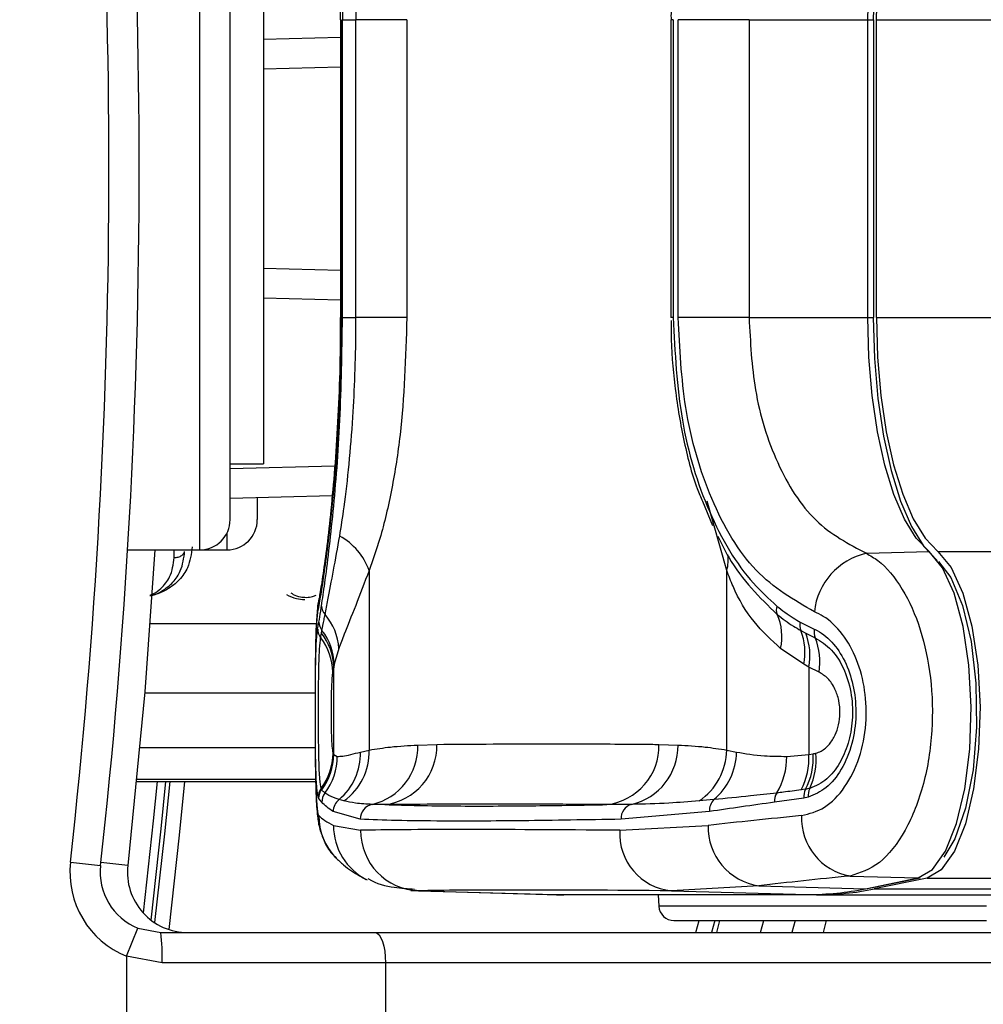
# Model space of a CAD drawing. Header units: millimetres. Extents: x 20 to 26560, y 16 to 18133.
# Tile 73 of 106: x 9241 to 9305, y 13209 to 13274. Entities that reach past the tile are written whole.
import ezdxf

# ---------------------------------------------------------------- set-up
doc = ezdxf.new("R2010")
doc.units = ezdxf.units.MM
doc.header["$LTSCALE"] = 2
doc.layers.add('COMPONENT_GEOMETRY', color=7, linetype='Continuous')
doc.styles.add('SLDTEXTSTYLE0', font='TXT', dxfattribs={"width": 0.75})
doc.dimstyles.new('SLDDIMSTYLE1', dxfattribs={"dimtxt": 150, "dimasz": 6.604, "dimexe": 0, "dimexo": 0.0625, "dimgap": 37.5, "dimtad": 0, "dimtih": 1, "dimtoh": 1, "dimdec": 0, "dimrnd": 1e-09, "dimzin": 12, "dimdsep": 46, "dimtxsty": 'SLDTEXTSTYLE0', "dimsah": 1, "dimcen": 0.09, "dimadec": 0, "dimazin": 3, "dimtfac": 1, "dimtdec": 0, "dimtofl": 0, "dimtmove": 0, "dimatfit": 3, "dimfxl": 1, "dimfrac": 2, "dimtolj": 1, "dimtzin": 12, "dimarcsym": 0})

# ---------------------------------------------------------------- blocks, each defined once
blk = doc.blocks.new('_D_1')
at = {"layer": 'COMPONENT_GEOMETRY', "color": 7}
for p, q in [((8687.523, 18132.791), (8641.82, 18132.791)), ((8641.82, 18132.791), (8641.82, 17894.666)), ((9509.398, 18132.791), (9555.101, 18132.791)), ((9555.101, 18132.791), (9555.101, 17894.666)), ((1221.17, 13266.972), (1221.17, 17923.099)), ((16975.751, 13266.972), (16975.751, 17923.099)), ((1221.17, 17916.749), (8573.813, 17916.749)), ((16975.751, 17916.749), (9623.108, 17916.749)), ((8641.82, 17894.666), (8687.523, 17894.666)), ((9555.101, 17894.666), (9509.398, 17894.666))]:
    blk.add_line(p, q, dxfattribs=at)
for points in [[(1221.17, 17916.749), (1227.774, 17915.733), (1227.774, 17917.765)], [(16975.751, 17916.749), (16969.147, 17917.765), (16969.147, 17915.733)]]:
    blk.add_solid(points, dxfattribs=at)
at = {"layer": 'COMPONENT_GEOMETRY', "color": 7, "char_height": 150, "attachment_point": 1, "style": 'SLDTEXTSTYLE0'}
for s, insert in [('25\'10.13"', (8687.523, 18088.026)), ('7877mm', (8689.294, 17863.599))]:
    blk.add_mtext(s, dxfattribs=dict(at, insert=insert))

msp = doc.modelspace()

# ---------------------------------------------------------------- linework, layer by layer
at = {"color": 8, "linetype": 'Continuous', "lineweight": 25}
for p, q in [((9252.86, 13239.232), (9252.86, 13289.632)), ((9296.987, 13274.28), (9297.396, 13274.28)), ((9297.571, 13274.28), (9367.351, 13274.28)), ((9257.06, 13272.99), (9262.149, 13273.123)), ((9262.149, 13255.741), (9257.06, 13255.874)), ((9262.15, 13254.585), (9262.192, 13254.585)), ((9296.987, 13254.585), (9297.396, 13254.585)), ((9297.571, 13254.585), (9367.351, 13254.585)), ((9254.86, 13244.609), (9261.77, 13244.789)), ((9287.674, 13237.871), (9286.388, 13242.458)), ((9254.66, 13239.232), (9254.66, 13240.36)), ((9251.171, 13238.723), (9251.171, 13239.232)), ((9301.625, 13239.132), (11086.253, 13239.132)), ((9249.572, 13234.356), (9260.563, 13234.356)), ((9249.215, 13229.781), (9260.479, 13229.781)), ((9248.897, 13226.171), (9260.483, 13226.171)), ((9260.512, 13224.061), (9248.697, 13224.061)), ((9248.683, 13223.917), (9260.516, 13223.917)), ((9248.103, 13218.375), (9246.325, 13218.573)), ((9300.912, 13217.535), (11071.669, 13217.535)), ((9267.316, 13216.699), (9267.054, 13216.747)), ((9304.843, 13215.68), (9283.192, 13215.68)), ((9285.636, 13213.932), (9285.85, 13214.732)), ((9286.884, 13214.732), (9286.672, 13213.932)), ((9287.011, 13213.932), (9287.223, 13214.732))]:
    msp.add_line(p, q, dxfattribs=at)
at = {"color": 7, "linetype": 'Continuous', "lineweight": 25}
for p, q in [((9254.86, 13241.232), (9254.86, 13287.632)), ((9257.06, 13283.932), (9257.06, 13244.932)), ((9262.149, 13274.28), (9262.149, 13254.585)), ((9262.149, 13274.28), (9262.192, 13274.28)), ((9262.192, 13274.28), (9262.192, 13254.585)), ((9262.288, 13254.585), (9262.288, 13274.28)), ((9262.288, 13274.28), (9263.178, 13274.28)), ((9266.544, 13274.28), (9263.178, 13274.28)), ((9263.178, 13254.585), (9263.178, 13274.28)), ((9266.544, 13274.28), (9266.544, 13254.585)), ((9283.99, 13274.28), (9283.99, 13254.585)), ((9284.137, 13274.28), (9283.99, 13274.28)), ((9284.137, 13274.28), (9284.137, 13254.585)), ((9284.477, 13254.585), (9284.477, 13274.28)), ((9289.153, 13274.28), (9284.477, 13274.28)), ((9289.153, 13274.28), (9296.987, 13274.28)), ((9289.153, 13274.28), (9289.153, 13254.585)), ((9296.987, 13254.585), (9296.987, 13274.28)), ((9297.396, 13254.585), (9297.396, 13274.28)), ((9297.571, 13254.585), (9297.571, 13274.28)), ((9262.149, 13271.146), (9257.06, 13271.013)), ((9257.06, 13257.851), (9262.149, 13257.718)), ((9262.138, 13254.585), (9262.136, 13253.772)), ((9262.288, 13254.585), (9263.178, 13254.585)), ((9266.544, 13254.585), (9263.178, 13254.585)), ((9284.137, 13254.585), (9283.99, 13254.585)), ((9289.153, 13254.585), (9284.477, 13254.585)), ((9289.153, 13254.585), (9296.987, 13254.585)), ((9254.86, 13244.932), (9257.06, 13244.932)), ((9261.607, 13242.808), (9254.86, 13242.631)), ((9256.66, 13242.679), (9256.66, 13241.234)), ((9286.074, 13242.444), (9286.728, 13240.849)), ((9248.102, 13239.232), (9252.86, 13239.232)), ((9252.86, 13239.232), (9254.66, 13239.232)), ((9296.905, 13239.005), (9301.045, 13239.116)), ((9264.044, 13237.871), (9264.044, 13226.001)), ((9287.674, 13226.001), (9287.674, 13237.871)), ((9260.648, 13233.99), (9260.731, 13234.464)), ((9292.522, 13234.464), (9293.461, 13233.99)), ((9260.847, 13233.422), (9260.902, 13233.725)), ((9260.902, 13233.725), (9260.935, 13233.905)), ((9292.562, 13233.905), (9292.892, 13233.725)), ((9292.892, 13233.725), (9293.521, 13233.422)), ((9262.049, 13232.725), (9261.746, 13231.669)), ((9292.767, 13231.669), (9291.235, 13232.724)), ((9261.707, 13231.477), (9261.641, 13231.148)), ((9261.746, 13231.669), (9261.707, 13231.477)), ((9261.707, 13225.718), (9261.707, 13231.477)), ((9293.098, 13231.477), (9292.767, 13231.669)), ((9293.098, 13231.477), (9293.098, 13225.718)), ((9293.776, 13231.148), (9293.098, 13231.477)), ((9263.472, 13225.871), (9264.044, 13226.001)), ((9267.26, 13226.334), (9268.519, 13226.377)), ((9283.199, 13226.377), (9284.458, 13226.334)), ((9287.674, 13226.001), (9288.321, 13225.871)), ((9261.662, 13225.789), (9261.678, 13225.757)), ((9261.678, 13225.757), (9261.707, 13225.718)), ((9261.707, 13225.718), (9261.947, 13225.585)), ((9291.641, 13225.585), (9293.098, 13225.718)), ((9293.098, 13225.718), (9293.389, 13225.757)), ((9248.683, 13223.916), (9260.516, 13223.916)), ((9260.902, 13223.411), (9260.878, 13223.464)), ((9260.931, 13223.37), (9260.902, 13223.411)), ((9292.885, 13223.411), (9292.591, 13223.37)), ((9260.708, 13222.824), (9260.682, 13222.883)), ((9260.921, 13222.556), (9260.708, 13222.824)), ((9262.387, 13222.637), (9262.065, 13222.725)), ((9286.826, 13222.725), (9285.858, 13222.637)), ((9292.761, 13222.824), (9290.837, 13222.556)), ((9293.064, 13222.885), (9292.761, 13222.824)), ((9263.458, 13221.428), (9261.675, 13221.939)), ((9286.537, 13221.939), (9280.692, 13221.428)), ((9261.696, 13221.023), (9263.489, 13220.698)), ((9280.614, 13220.698), (9286.444, 13221.023)), ((9244.315, 13218.596), (9246.303, 13218.375)), ((9295.826, 13217.676), (9300.333, 13217.551)), ((9296.846, 13216.838), (9300.333, 13217.551)), ((9296.966, 13216.848), (9300.453, 13217.561)), ((9300.912, 13217.535), (9297.425, 13216.822)), ((9289.799, 13217.034), (9284.018, 13216.699)), ((9289.799, 13217.034), (9296.846, 13216.838)), ((9297.425, 13216.822), (10774.233, 13216.822)), ((9266.795, 13216.707), (9275.805, 13216.456)), ((9267.316, 13216.699), (9276.327, 13216.448)), ((9276.327, 13216.448), (9293.028, 13216.448)), ((9276.327, 13216.448), (9276.341, 13216.448)), ((9276.341, 13216.448), (9293.043, 13216.448)), ((9293.607, 13216.432), (9276.905, 13216.432)), ((9283.152, 13216.432), (9283.192, 13215.68)), ((9284.018, 13216.699), (9293.028, 13216.448)), ((9293.028, 13216.448), (9293.043, 13216.448)), ((9293.607, 13216.432), (9687.83, 13216.432)), ((9248.027, 13212.371), (9248.777, 13214.224)), ((9248.777, 13214.224), (9250.278, 13213.932)), ((9284.19, 13214.732), (9304.843, 13214.732)), ((9287.011, 13213.932), (9287.223, 13214.732)), ((9289.912, 13213.932), (9290.121, 13214.732)), ((9292.187, 13214.732), (9291.98, 13213.932)), ((9294.251, 13214.732), (9294.046, 13213.932)), ((9250.278, 13213.932), (9264.444, 13213.932)), ((9264.444, 13213.932), (9349.26, 13213.932)), ((9248.027, 13212.371), (9248.027, 13201.932)), ((9250.372, 13211.932), (9248.027, 13212.371)), ((9265.128, 13211.932), (9250.372, 13211.932)), ((9265.128, 13211.932), (9265.128, 13201.932)), ((9349.944, 13211.932), (9265.128, 13211.932))]:
    msp.add_line(p, q, dxfattribs=at)
at = {"color": 7, "linetype": 'Continuous', "lineweight": 25, "flags": 128}
for points in [[(9301.57, 13290.327), (9300.696, 13289.412), (9299.884, 13288.092), (9299.157, 13286.404), (9298.534, 13284.392), (9298.031, 13282.11), (9297.661, 13279.619), (9297.436, 13276.985), (9297.36, 13274.28)], [(9296.987, 13274.28), (9297.06, 13276.888), (9297.277, 13279.426), (9297.633, 13281.827), (9298.118, 13284.027), (9298.719, 13285.966), (9299.42, 13287.593), (9300.202, 13288.865), (9301.045, 13289.748)], [(9297.571, 13274.28), (9297.644, 13276.885), (9297.861, 13279.421), (9298.216, 13281.819), (9298.701, 13284.017), (9299.301, 13285.954), (9300.001, 13287.58), (9300.783, 13288.851), (9301.625, 13289.732)], [(9301.045, 13239.116), (9300.202, 13239.999), (9299.42, 13241.271), (9298.719, 13242.898), (9298.118, 13244.838), (9297.633, 13247.037), (9297.277, 13249.438), (9297.06, 13251.977), (9296.987, 13254.585)], [(9297.36, 13254.585), (9297.436, 13251.879), (9297.661, 13249.245), (9298.031, 13246.754), (9298.534, 13244.473), (9299.157, 13242.461), (9299.884, 13240.772), (9300.696, 13239.453), (9301.57, 13238.537)], [(9297.571, 13254.585), (9297.644, 13251.979), (9297.861, 13249.443), (9298.216, 13247.045), (9298.701, 13244.847), (9299.301, 13242.91), (9300.001, 13241.284), (9300.783, 13240.013), (9301.625, 13239.132)], [(9249.896, 13239.232), (9249.221, 13229.858), (9248.103, 13218.375)], [(9300.333, 13217.551), (9301.271, 13218.1), (9302.132, 13219.324), (9302.859, 13221.144), (9303.404, 13223.442), (9303.734, 13226.069), (9303.826, 13228.854), (9303.674, 13231.616), (9303.289, 13234.177), (9302.695, 13236.37), (9301.93, 13238.053), (9301.045, 13239.116)], [(9301.625, 13239.132), (9302.511, 13238.067), (9303.277, 13236.381), (9303.872, 13234.185), (9304.258, 13231.621), (9304.41, 13228.854), (9304.318, 13226.065), (9303.988, 13223.435), (9303.441, 13221.133), (9302.713, 13219.311), (9301.852, 13218.085), (9300.912, 13217.535)], [(9301.656, 13238.466), (9302.485, 13237.397), (9303.256, 13235.56), (9303.823, 13233.171), (9304.141, 13230.415), (9304.185, 13227.51), (9303.952, 13224.683), (9303.459, 13222.157), (9302.747, 13220.128), (9302.019, 13218.927)], [(9250.876, 13223.916), (9250.531, 13220.473), (9249.876, 13214.593)], [(9300.333, 13217.551), (9300.445, 13217.56), (9300.453, 13217.561)], [(9296.846, 13216.838), (9296.958, 13216.847), (9296.966, 13216.848)], [(9275.805, 13216.456), (9275.849, 13216.454), (9276.327, 13216.448)], [(9276.094, 13216.45), (9276.428, 13216.438), (9276.905, 13216.432)], [(9264.444, 13213.932), (9264.577, 13213.894), (9264.705, 13213.78), (9264.824, 13213.595), (9264.927, 13213.346), (9265.012, 13213.043), (9265.076, 13212.697), (9265.115, 13212.322), (9265.128, 13211.932)]]:
    msp.add_lwpolyline(points, dxfattribs=at)
at = {"color": 8, "linetype": 'Continuous', "lineweight": 25, "flags": 128}
for points in [[(9260.721, 13235.926), (9260.707, 13235.852), (9260.648, 13235.143)], [(9250.039, 13223.916), (9249.781, 13221.315), (9249.115, 13215.246)], [(9249.646, 13214.757), (9250.315, 13220.793), (9250.627, 13223.916)], [(9250.828, 13214.133), (9251.525, 13220.369), (9251.88, 13223.916)]]:
    msp.add_lwpolyline(points, dxfattribs=at)
at = {"color": 7, "linetype": 'Continuous', "lineweight": 25}
for centre, radius, start, end in [((8832.86, 13264.432), 414, 353.64351, 6.35649), ((8832.86, 13264.432), 416, 353.64351, 6.35649), ((9252.86, 13241.232), 2, 270, 0), ((9254.66, 13241.232), 2, 270, 0), ((9260.142, 13236.491), 4.14, 19.4748, 61.68696), ((9297.866, 13234.685), 4.426, 102.54971, 174.05884), ((9261.779, 13235.563), 0.878, 182.61918, 223.05875), ((9291.791, 13235.268), 0.842, 162.41203, 201.23922), ((9261.661, 13234.486), 0.93, 181.39034, 218.68858), ((9258.26, 13232.486), 3.796, 3.60236, 40.72577), ((9287.763, 13233.5), 3.558, 347.39964, 24.26853), ((9293.459, 13234.251), 0.962, 167.21669, 201.10408), ((9261.604, 13234.005), 0.955, 180.90154, 217.65104), ((9257.926, 13231.391), 3.782, 1.29355, 38.09684), ((9257.964, 13231.562), 3.783, 1.61365, 38.25021), ((9288.962, 13232.448), 3.884, 348.43215, 22.02888), ((9289.234, 13232.257), 3.941, 348.58117, 21.86881), ((9294.462, 13233.809), 1.017, 169.70841, 202.3418), ((9257.802, 13231.083), 3.84, 0.96887, 37.52467), ((9289.755, 13231.848), 4.081, 350.12699, 22.69168), ((9260.098, 13225.855), 3.949, 305.4258, 2.1228), ((9263.354, 13226.213), 3.909, 283.29234, 1.7676), ((9264.616, 13226.268), 3.905, 277.02003, 1.59606), ((9279.284, 13226.279), 3.916, 277.02832, 1.43425), ((9280.481, 13226.281), 3.978, 283.26087, 0.76524), ((9283.512, 13226.076), 4.163, 304.29931, 358.96414), ((9257.705, 13225.829), 3.958, 323.31364, 359.43269), ((9257.678, 13225.777), 4, 323.72078, 359.70955), ((9257.706, 13225.739), 4.001, 323.70015, 359.6956), ((9257.92, 13225.593), 4.027, 322.86652, 359.89276), ((9259.493, 13225.764), 3.981, 310.24976, 1.54283), ((9284.102, 13225.948), 4.22, 310.21637, 358.95698), ((9287.162, 13225.513), 4.479, 328.34789, 0.93077), ((9288.591, 13225.462), 4.514, 332.39759, 3.25307), ((9288.875, 13225.499), 4.521, 332.48689, 3.26938), ((9289.234, 13225.339), 4.351, 334.49984, 5.96346), ((9261.67, 13222.873), 0.987, 143.25053, 179.45177), ((9261.708, 13222.819), 0.999, 143.68948, 179.70857), ((9293.889, 13222.892), 1.13, 152.66957, 183.44661), ((9294.144, 13223.003), 1.086, 154.75375, 186.23294), ((9261.923, 13222.549), 1.002, 142.29492, 179.61024), ((9262.684, 13221.928), 1.009, 127.81517, 179.38653), ((9287.564, 13222.008), 1.028, 135.78664, 183.86248), ((9291.947, 13222.622), 1.112, 150.92318, 183.38133), ((9264.456, 13221.433), 0.998, 101.78196, 180.26559), ((9281.66, 13221.477), 0.97, 105.97541, 182.89792), ((9264.7, 13221.65), 3.979, 179.78294, 223.98942), ((9296.489, 13221.488), 3.869, 177.37741, 260.13082), ((9267.458, 13220.666), 3.969, 179.53589, 267.94737), ((9284.39, 13220.464), 3.783, 176.45207, 264.35244), ((9290.345, 13220.898), 3.903, 178.16896, 261.95887), ((9250.278, 13217.932), 6, 173.64351, 247.95834), ((9250.278, 13217.932), 4, 173.64351, 247.95834), ((9252.078, 13217.932), 4, 173.64351, 270), ((9293.014, 13235.476), 19.028, 270.04184, 281.61604), ((9293.593, 13235.462), 19.03, 270.04184, 281.61604), ((9284.19, 13215.732), 1, 183, 270), ((9239.643, 13212.431), 10.741, 357.33767, 8.03389)]:
    msp.add_arc(centre, radius, start, end, dxfattribs=at)
at = {"color": 8, "linetype": 'Continuous', "lineweight": 25}
for centre, radius, start, end in [((9285.449, 13238.563), 2.33, 342.73705, 8.80633), ((9265.653, 13220.981), 3.958, 179.40404, 243.91252)]:
    msp.add_arc(centre, radius, start, end, dxfattribs=at)
at = {"color": 7, "linetype": 'Continuous', "lineweight": 25}
for centre, major_axis, ratio, start_param, end_param in [((9422.261, 13214.518), (161.799, -7.69), 0.055202, 3.200985, 3.267856), ((9422.261, 13214.518), (161.8, -0.118), 0.072841, 2.500177, 2.567047), ((9422.261, 13216.616), (161.8, -3.883), 0.008731, 2.637353, 2.948014), ((9422.258, 13210.529), (157.8, -0.118), 0.074688, 2.50018, 2.56705), ((9422.162, 13212.617), (157.8, -3.883), 0.008952, 2.637364, 2.948024)]:
    msp.add_ellipse(centre, major_axis=major_axis, ratio=ratio, start_param=start_param, end_param=end_param, dxfattribs=at)
for points, knots in [([(9260.902, 13293.342), (9260.974, 13292.86), (9261.211, 13291.278), (9261.687, 13287.345), (9262.182, 13281.189), (9262.253, 13276.581), (9262.288, 13274.28)], [0, 0, 0, 0, 0.129083, 0.424338, 0.712561, 1, 1, 1, 1]), ([(9260.722, 13292.921), (9260.736, 13292.85), (9260.786, 13292.597), (9260.941, 13291.664), (9261.172, 13290.052), (9261.442, 13287.826), (9261.702, 13285.158), (9261.926, 13282.131), (9262.079, 13278.864), (9262.152, 13276.194), (9262.141, 13274.66), (9262.139, 13274.268)], [0, 0, 0, 0, 0.0460926, 0.1627968, 0.2939072, 0.4277006, 0.5612378, 0.6930383, 0.8246613, 0.955201, 1, 1, 1, 1]), ([(9262.105, 13288.729), (9262.204, 13288.096), (9262.565, 13285.789), (9263.006, 13281.232), (9263.172, 13276.803), (9263.178, 13274.58), (9263.178, 13274.28)], [0, 0, 0, 0, 0.159037, 0.579884, 0.943274, 1, 1, 1, 1]), ([(9286.182, 13286.673), (9286.007, 13286.261), (9285.41, 13284.85), (9284.73, 13282.091), (9284.161, 13278.528), (9283.991, 13275.868), (9283.993, 13274.446), (9283.994, 13274.249)], [0, 0, 0, 0, 0.116561, 0.399143, 0.678561, 0.955462, 1, 1, 1, 1]), ([(9262.192, 13254.585), (9262.158, 13252.36), (9262.09, 13247.899), (9261.618, 13242.008), (9261.047, 13237.363), (9260.782, 13235.889), (9260.648, 13235.143)], [0, 0, 0, 0, 0.246039, 0.493344, 0.74369, 1, 1, 1, 1]), ([(9260.902, 13235.523), (9260.974, 13236.004), (9261.211, 13237.586), (9261.687, 13241.519), (9262.182, 13247.675), (9262.253, 13252.284), (9262.288, 13254.585)], [0, 0, 0, 0, 0.129083, 0.424338, 0.712561, 1, 1, 1, 1]), ([(9262.105, 13240.135), (9262.204, 13240.768), (9262.565, 13243.075), (9263.006, 13247.632), (9263.172, 13252.061), (9263.178, 13254.284), (9263.178, 13254.585)], [0, 0, 0, 0, 0.159037, 0.579884, 0.943274, 1, 1, 1, 1]), ([(9266.544, 13254.585), (9266.461, 13251.947), (9266.335, 13248.004), (9265.566, 13243.204), (9264.869, 13240.169), (9264.291, 13238.557), (9264.044, 13237.871)], [0, 0, 0, 0, 0.419372, 0.626845, 0.841167, 1, 1, 1, 1]), ([(9284.137, 13254.585), (9284.255, 13252.284), (9284.491, 13247.675), (9286.387, 13241.518), (9288.725, 13237.586), (9290.46, 13236.003), (9290.988, 13235.522)], [0, 0, 0, 0, 0.287424, 0.575721, 0.870977, 1, 1, 1, 1]), ([(9293.464, 13235.143), (9292.119, 13235.915), (9289.437, 13237.454), (9286.544, 13242.342), (9284.779, 13248.28), (9284.573, 13252.572), (9284.477, 13254.585)], [0, 0, 0, 0, 0.2632036, 0.5247273, 0.7771853, 1, 1, 1, 1]), ([(9289.153, 13254.585), (9289.235, 13252.971), (9289.409, 13249.532), (9290.915, 13244.77), (9293.407, 13240.846), (9295.736, 13239.62), (9296.905, 13239.005)], [0, 0, 0, 0, 0.223488, 0.476086, 0.737075, 1, 1, 1, 1]), ([(9284.001, 13254.387), (9284, 13254.113), (9283.998, 13252.673), (9284.203, 13250.012), (9284.782, 13246.551), (9285.422, 13243.978), (9285.956, 13242.72), (9286.074, 13242.444)], [0, 0, 0, 0, 0.06451, 0.339506, 0.628425, 0.9183, 1, 1, 1, 1]), ([(9262.136, 13253.772), (9262.137, 13253.407), (9262.139, 13251.899), (9262.052, 13249.284), (9261.884, 13246.077), (9261.652, 13243.136), (9261.389, 13240.571), (9261.12, 13238.426), (9260.896, 13236.912), (9260.756, 13236.103), (9260.724, 13235.943), (9260.72, 13235.926)], [0, 0, 0, 0, 0.043073, 0.177734, 0.31299, 0.448323, 0.585015, 0.722363, 0.860992, 0.985354, 1, 1, 1, 1]), ([(9261.137, 13234.963), (9261.2, 13235.275), (9261.46, 13236.582), (9261.826, 13238.6), (9262.105, 13240.135)], [0, 0, 0, 0, 0.238761, 1, 1, 1, 1]), ([(9287.077, 13240.135), (9287.314, 13239.661), (9288.377, 13237.531), (9289.856, 13236.086), (9291.006, 13234.963)], [0, 0, 0, 0, 0.222458, 1, 1, 1, 1]), ([(9249.569, 13236.208), (9249.603, 13236.213), (9249.898, 13236.258), (9250.466, 13236.548), (9251.132, 13237.087), (9251.717, 13237.969), (9251.806, 13238.696), (9251.861, 13239.137)], [0, 0, 0, 0, 0.0195933, 0.1741109, 0.4023389, 0.6370378, 1, 1, 1, 1]), ([(9251.171, 13238.723), (9251.262, 13238.73), (9251.446, 13238.745), (9251.678, 13238.86), (9251.815, 13239.001), (9251.849, 13239.1), (9251.861, 13239.137)], [0, 0, 0, 0, 0.279636, 0.559272, 0.838908, 1, 1, 1, 1]), ([(9296.905, 13239.005), (9297.158, 13238.857), (9298.01, 13238.358), (9299.319, 13236.793), (9300.537, 13234.071), (9301.233, 13230.794), (9301.33, 13227.212), (9300.759, 13223.629), (9299.531, 13220.546), (9297.805, 13218.311), (9296.484, 13217.887), (9295.826, 13217.676)], [0, 0, 0, 0, 0.049826, 0.167561, 0.280578, 0.391781, 0.505299, 0.624319, 0.748663, 0.874604, 1, 1, 1, 1]), ([(9264.044, 13237.871), (9263.743, 13237.069), (9263.132, 13235.441), (9262.453, 13233.838), (9262.159, 13233.027), (9262.049, 13232.725)], [0, 0, 0, 0, 0.379006, 0.768783, 1, 1, 1, 1]), ([(9291.235, 13232.724), (9290.622, 13233.279), (9289.382, 13234.404), (9288.303, 13236.24), (9287.811, 13237.518), (9287.674, 13237.871)], [0, 0, 0, 0, 0.413547, 0.837804, 1, 1, 1, 1]), ([(9258.584, 13236.28), (9258.799, 13236.172), (9259.169, 13235.988), (9259.61, 13235.965), (9259.794, 13235.955)], [0, 0, 0, 0, 0.582959, 1, 1, 1, 1]), ([(9260.721, 13235.912), (9260.716, 13235.892), (9260.65, 13235.614), (9260.606, 13235.072), (9260.529, 13234.044), (9260.496, 13232.466), (9260.478, 13230.601), (9260.477, 13229.25), (9260.476, 13228.638)], [0, 0, 0, 0, 0.009456, 0.131536, 0.352157, 0.574495, 0.80747, 1, 1, 1, 1]), ([(9260.731, 13234.464), (9260.769, 13234.692), (9260.823, 13235.012), (9260.884, 13235.409), (9260.902, 13235.523)], [0, 0, 0, 0, 0.71409, 1, 1, 1, 1]), ([(9290.988, 13235.522), (9291.345, 13235.246), (9291.845, 13234.86), (9292.371, 13234.552), (9292.522, 13234.464)], [0, 0, 0, 0, 0.714143, 1, 1, 1, 1]), ([(9292.624, 13221.665), (9293.136, 13221.795), (9294.159, 13222.056), (9295.513, 13223.452), (9296.489, 13225.4), (9296.948, 13227.681), (9296.869, 13229.966), (9296.312, 13232.047), (9295.347, 13233.764), (9294.324, 13234.74), (9293.662, 13235.05), (9293.464, 13235.143)], [0, 0, 0, 0, 0.128283, 0.255896, 0.379754, 0.496488, 0.607307, 0.716724, 0.829647, 0.949094, 1, 1, 1, 1]), ([(9260.935, 13233.905), (9260.977, 13234.129), (9261.037, 13234.451), (9261.114, 13234.844), (9261.137, 13234.963)], [0, 0, 0, 0, 0.696657, 1, 1, 1, 1]), ([(9291.006, 13234.963), (9291.358, 13234.695), (9291.863, 13234.312), (9292.4, 13233.999), (9292.562, 13233.905)], [0, 0, 0, 0, 0.6966683, 1, 1, 1, 1]), ([(9260.682, 13222.883), (9260.65, 13223.05), (9260.586, 13223.385), (9260.53, 13224.646), (9260.502, 13226.333), (9260.493, 13228.246), (9260.498, 13230.1), (9260.517, 13231.751), (9260.557, 13233.092), (9260.607, 13233.744), (9260.643, 13233.958), (9260.648, 13233.99)], [0, 0, 0, 0, 0.128772, 0.257506, 0.386957, 0.507462, 0.621373, 0.734927, 0.852016, 0.977201, 1, 1, 1, 1]), ([(9293.461, 13233.99), (9293.526, 13233.959), (9293.977, 13233.747), (9294.753, 13233.099), (9295.595, 13231.761), (9296.118, 13230.11), (9296.273, 13228.263), (9296.004, 13226.35), (9295.298, 13224.66), (9294.269, 13223.39), (9293.466, 13223.053), (9293.064, 13222.885)], [0, 0, 0, 0, 0.021466, 0.146972, 0.265052, 0.37829, 0.491889, 0.612335, 0.742127, 0.871039, 1, 1, 1, 1]), ([(9260.878, 13223.464), (9260.847, 13223.632), (9260.783, 13223.969), (9260.732, 13225.239), (9260.707, 13226.855), (9260.701, 13228.575), (9260.708, 13230.201), (9260.729, 13231.622), (9260.77, 13232.804), (9260.821, 13233.21), (9260.847, 13233.422)], [0, 0, 0, 0, 0.14005, 0.280395, 0.409802, 0.528506, 0.640305, 0.752924, 0.870839, 1, 1, 1, 1]), ([(9293.521, 13233.422), (9293.892, 13233.193), (9294.635, 13232.735), (9295.487, 13231.349), (9295.962, 13229.686), (9296.028, 13227.978), (9295.739, 13226.402), (9295.149, 13225.052), (9294.274, 13223.944), (9293.55, 13223.633), (9293.161, 13223.466)], [0, 0, 0, 0, 0.136771, 0.273805, 0.40009, 0.516407, 0.628045, 0.740836, 0.860989, 1, 1, 1, 1]), ([(9261.641, 13231.148), (9261.633, 13231.1), (9261.608, 13230.958), (9261.576, 13230.555), (9261.55, 13229.922), (9261.535, 13229.195), (9261.531, 13228.364), (9261.54, 13227.505), (9261.563, 13226.695), (9261.603, 13226.057), (9261.642, 13225.878), (9261.662, 13225.789)], [0, 0, 0, 0, 0.061845, 0.1849, 0.290127, 0.388407, 0.48934, 0.604425, 0.718225, 0.859767, 1, 1, 1, 1]), ([(9293.562, 13225.791), (9293.681, 13225.833), (9293.996, 13225.945), (9294.449, 13226.336), (9294.842, 13226.952), (9295.087, 13227.663), (9295.186, 13228.462), (9295.105, 13229.3), (9294.826, 13230.115), (9294.371, 13230.791), (9293.974, 13231.029), (9293.776, 13231.148)], [0, 0, 0, 0, 0.077485, 0.206091, 0.317362, 0.415605, 0.514532, 0.624244, 0.732937, 0.867116, 1, 1, 1, 1]), ([(9260.476, 13228.638), (9260.476, 13228.551), (9260.474, 13227.787), (9260.48, 13226.315), (9260.496, 13224.448), (9260.537, 13222.838), (9260.609, 13221.787), (9260.728, 13220.91), (9261.053, 13219.985), (9261.425, 13219.281), (9261.793, 13218.973), (9261.887, 13218.894)], [0, 0, 0, 0, 0.020792, 0.182366, 0.344373, 0.512684, 0.697179, 0.810235, 0.885378, 0.97067, 1, 1, 1, 1]), ([(9260.477, 13227.991), (9260.478, 13227.302), (9260.482, 13225.881), (9260.505, 13224.006), (9260.559, 13222.538), (9260.636, 13221.822), (9260.701, 13221.702), (9260.721, 13221.665)], [0, 0, 0, 0, 0.204019, 0.421342, 0.649332, 0.890852, 1, 1, 1, 1]), ([(9264.044, 13226.001), (9264.517, 13226.076), (9265.589, 13226.244), (9266.661, 13226.302), (9267.26, 13226.334)], [0, 0, 0, 0, 0.441401, 1, 1, 1, 1]), ([(9268.519, 13226.377), (9269.758, 13226.387), (9272.647, 13226.411), (9277.184, 13226.417), (9280.838, 13226.399), (9282.843, 13226.38), (9283.199, 13226.377)], [0, 0, 0, 0, 0.253188, 0.590242, 0.927296, 1, 1, 1, 1]), ([(9284.458, 13226.334), (9285.057, 13226.302), (9286.13, 13226.244), (9287.202, 13226.076), (9287.674, 13226.001)], [0, 0, 0, 0, 0.558599, 1, 1, 1, 1]), ([(9261.947, 13225.585), (9262.058, 13225.585), (9262.393, 13225.584), (9263.04, 13225.756), (9263.472, 13225.871)], [0, 0, 0, 0, 0.331963, 1, 1, 1, 1]), ([(9288.321, 13225.871), (9288.904, 13225.768), (9289.878, 13225.595), (9291.136, 13225.588), (9291.641, 13225.585)], [0, 0, 0, 0, 0.598892, 1, 1, 1, 1]), ([(9293.389, 13225.757), (9293.418, 13225.762), (9293.476, 13225.77), (9293.533, 13225.784), (9293.562, 13225.791)], [0, 0, 0, 0, 0.503349, 1, 1, 1, 1]), ([(9261.13, 13223.162), (9261.076, 13223.209), (9261.002, 13223.275), (9260.946, 13223.35), (9260.931, 13223.37)], [0, 0, 0, 0, 0.722931, 1, 1, 1, 1]), ([(9292.591, 13223.37), (9292.197, 13223.317), (9291.652, 13223.244), (9291.122, 13223.18), (9290.975, 13223.162)], [0, 0, 0, 0, 0.722931, 1, 1, 1, 1]), ([(9293.161, 13223.466), (9293.115, 13223.455), (9293.023, 13223.432), (9292.931, 13223.418), (9292.885, 13223.411)], [0, 0, 0, 0, 0.502419, 1, 1, 1, 1]), ([(9262.065, 13222.725), (9261.816, 13222.811), (9261.441, 13222.94), (9261.208, 13223.106), (9261.13, 13223.162)], [0, 0, 0, 0, 0.665988, 1, 1, 1, 1]), ([(9264.252, 13222.409), (9263.874, 13222.429), (9263.202, 13222.463), (9262.635, 13222.584), (9262.387, 13222.637)], [0, 0, 0, 0, 0.5624939, 1, 1, 1, 1]), ([(9285.858, 13222.637), (9285.186, 13222.584), (9283.649, 13222.463), (9282.206, 13222.429), (9281.393, 13222.409)], [0, 0, 0, 0, 0.437506, 1, 1, 1, 1]), ([(9290.975, 13223.162), (9290.392, 13223.096), (9288.946, 13222.931), (9287.619, 13222.802), (9286.826, 13222.725)], [0, 0, 0, 0, 0.403381, 1, 1, 1, 1]), ([(9261.675, 13221.939), (9261.527, 13222.041), (9261.231, 13222.245), (9261.024, 13222.452), (9260.921, 13222.556)], [0, 0, 0, 0, 0.4998621, 1, 1, 1, 1]), ([(9265.093, 13222.392), (9264.935, 13222.396), (9264.647, 13222.403), (9264.375, 13222.407), (9264.252, 13222.409)], [0, 0, 0, 0, 0.550084, 1, 1, 1, 1]), ([(9279.763, 13222.392), (9279.408, 13222.395), (9277.404, 13222.414), (9273.752, 13222.432), (9269.218, 13222.427), (9266.331, 13222.402), (9265.093, 13222.392)], [0, 0, 0, 0, 0.072703, 0.409757, 0.746813, 1, 1, 1, 1]), ([(9265.093, 13222.392), (9266.539, 13222.355), (9269.168, 13222.287), (9274.39, 13222.307), (9278.152, 13222.366), (9279.763, 13222.392)], [0, 0, 0, 0, 0.411197, 0.74781, 1, 1, 1, 1]), ([(9281.393, 13222.409), (9281.091, 13222.407), (9280.54, 13222.402), (9280.005, 13222.395), (9279.763, 13222.392)], [0, 0, 0, 0, 0.550084, 1, 1, 1, 1]), ([(9290.837, 13222.556), (9290.102, 13222.452), (9288.632, 13222.245), (9287.236, 13222.041), (9286.537, 13221.939)], [0, 0, 0, 0, 0.499862, 1, 1, 1, 1]), ([(9280.692, 13221.428), (9278.45, 13221.389), (9273.967, 13221.311), (9269.231, 13221.299), (9265.715, 13221.337), (9264.212, 13221.398), (9263.458, 13221.428)], [0, 0, 0, 0, 0.2879422, 0.5758847, 0.7874743, 1, 1, 1, 1]), ([(9261.822, 13218.902), (9262, 13218.732), (9262.544, 13218.211), (9263.207, 13217.797), (9263.71, 13217.532), (9263.862, 13217.452)], [0, 0, 0, 0, 0.252578, 0.773523, 1, 1, 1, 1]), ([(9263.976, 13217.512), (9263.987, 13217.505), (9264.529, 13217.142), (9265.618, 13216.898), (9266.611, 13216.841), (9267.052, 13216.815)], [0, 0, 0, 0, 0.010799, 0.560152, 1, 1, 1, 1])]:
    msp.add_open_spline(points, degree=3, knots=knots, dxfattribs=at)
at = {"color": 8, "linetype": 'Continuous', "lineweight": 25}
for points, knots in [([(9252.354, 13239.432), (9252.295, 13238.961), (9252.198, 13238.183), (9251.554, 13237.233), (9250.801, 13236.632), (9250.086, 13236.294), (9249.672, 13236.237), (9249.571, 13236.223)], [0, 0, 0, 0, 0.340189, 0.562867, 0.787172, 0.948054, 1, 1, 1, 1]), ([(9249.573, 13236.249), (9249.641, 13236.274), (9249.93, 13236.376), (9250.412, 13236.769), (9251.019, 13237.541), (9251.114, 13238.282), (9251.171, 13238.723)], [0, 0, 0, 0, 0.056154, 0.237467, 0.545947, 1, 1, 1, 1]), ([(9258.875, 13236.402), (9258.928, 13236.363), (9259.097, 13236.238), (9259.464, 13236.125), (9259.91, 13236.081), (9260.28, 13236.125), (9260.469, 13236.206), (9260.543, 13236.238)], [0, 0, 0, 0, 0.1298964, 0.4127263, 0.6344008, 0.8555942, 1, 1, 1, 1]), ([(9260.648, 13235.143), (9260.613, 13234.868), (9260.544, 13234.32), (9260.497, 13232.581), (9260.479, 13230.441), (9260.474, 13228.792), (9260.477, 13228.026), (9260.477, 13227.991)], [0, 0, 0, 0, 0.25735, 0.51304, 0.7581, 0.988858, 1, 1, 1, 1])]:
    msp.add_open_spline(points, degree=3, knots=knots, dxfattribs=at)

# ---------------------------------------------------------------- dimensions: what is measured, and where the dimension line sits
at = {"layer": 'COMPONENT_GEOMETRY', "color": 7}
dim = msp.add_linear_dim(base=(16975.751, 17916.749), p1=(1221.17, 13264.432), p2=(16975.751, 13264.432), angle=0, dimstyle='SLDDIMSTYLE1', dxfattribs=at)
dim.commit()
dim.dimension.update_dxf_attribs({"geometry": '_D_1', "text_midpoint": (9098.46, 17916.749), "dimtype": 160})

doc.saveas('drawing.dxf')
